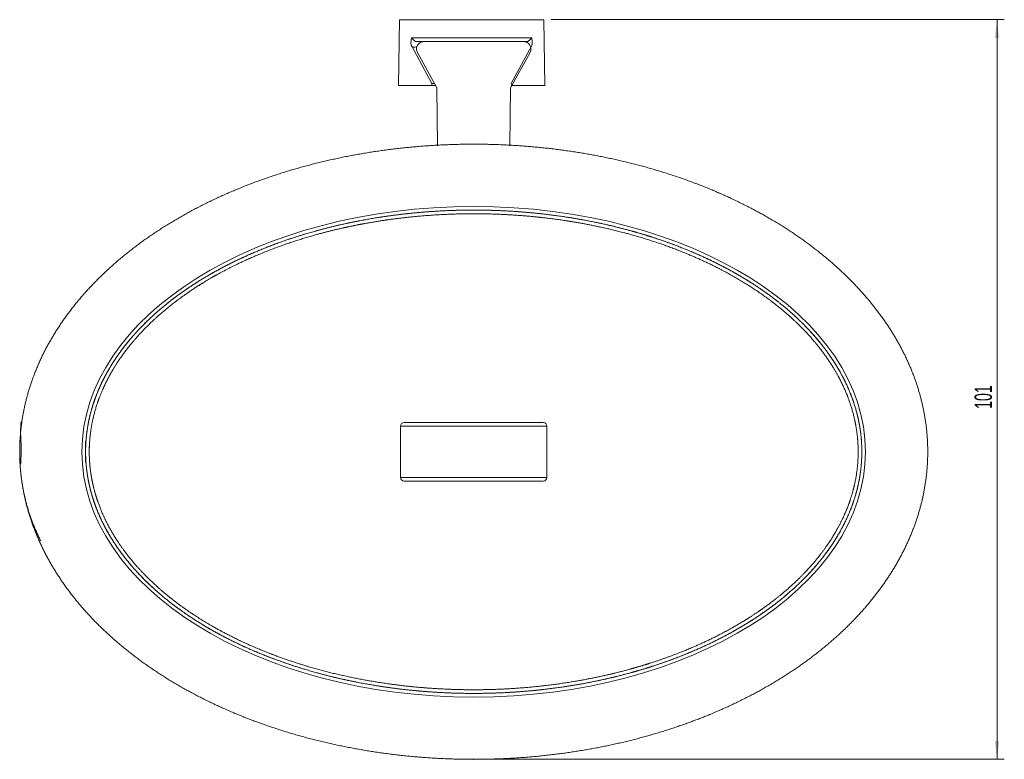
# Model space of a CAD drawing. Header units: millimetres. Extents: x -519 to 215, y -86 to 930.
# Tile 1 of 4: x -519 to -385, y 53 to 154. Entities that reach past the tile are written whole.
import ezdxf

# ---------------------------------------------------------------- set-up
doc = ezdxf.new("R2010")
doc.units = ezdxf.units.MM
doc.header["$PDSIZE"] = -1
doc.styles.add('SLDTEXTSTYLE0', font='TXT', dxfattribs={"width": 0.605})
doc.dimstyles.new('SLDDIMSTYLE0', dxfattribs={"dimtxt": 2.311487, "dimasz": 2.5, "dimexe": 0, "dimexo": 0.0625, "dimgap": 0.577872, "dimtad": 1, "dimtoh": 1, "dimrnd": 1e-09, "dimzin": 12, "dimdsep": 46, "dimtxsty": 'SLDTEXTSTYLE0', "dimsah": 1, "dimcen": 0.09, "dimadec": 0, "dimazin": 0, "dimtfac": 1, "dimtofl": 0, "dimtmove": 0, "dimatfit": 3, "dimfxl": 1, "dimfrac": 2, "dimtolj": 1, "dimtzin": 12, "dimarcsym": 0})

# ---------------------------------------------------------------- blocks, each defined once
blk = doc.blocks.new('*D2')
at = {"color": 7, "linetype": 'Continuous', "lineweight": 0}
for p, q in [((-446.85, 153.87), (-384.95, 153.87)), ((-385.95, 52.87), (-385.95, 153.87)), ((-456.41, 52.87), (-384.95, 52.87))]:
    blk.add_line(p, q, dxfattribs=at)
for points in [[(-385.95, 153.87), (-386.26, 151.37), (-385.64, 151.37)], [(-385.95, 52.87), (-385.64, 55.37), (-386.26, 55.37)]]:
    blk.add_solid(points, dxfattribs=at)
at = {"color": 7, "linetype": 'Continuous', "lineweight": 0, "insert": (-389.02, 100.72), "char_height": 2.381, "attachment_point": 1, "rotation": 90, "style": 'SLDTEXTSTYLE0'}
blk.add_mtext('101', dxfattribs=at)

msp = doc.modelspace()

# ---------------------------------------------------------------- linework, layer by layer
at = {"color": 7, "linetype": 'Continuous', "lineweight": 15}
for p, q in [((-467.537, 153.866), (-467.694, 144.866)), ((-447.851, 153.866), (-467.537, 153.866)), ((-447.694, 144.866), (-447.851, 153.866)), ((-465.909, 151.366), (-449.479, 151.366)), ((-462.545, 150.866), (-464.218, 150.866)), ((-462.545, 150.866), (-452.27, 150.866)), ((-450.597, 150.866), (-452.27, 150.866)), ((-465.872, 150.269), (-463.117, 145.166)), ((-465.095, 149.385), (-462.451, 144.566)), ((-467.694, 144.866), (-463.119, 144.866)), ((-463.119, 144.866), (-463.117, 145.166)), ((-463.119, 144.866), (-462.616, 144.866)), ((-463.117, 145.166), (-462.78, 145.166)), ((-462.334, 136.647), (-462.451, 144.566)), ((-452.363, 144.566), (-452.481, 136.647)), ((-452.269, 144.866), (-447.694, 144.866)), ((-467.407, 98.366), (-467.407, 91.366)), ((-447.407, 98.366), (-447.407, 91.366))]:
    msp.add_line(p, q, dxfattribs=at)
at = {"color": 142, "linetype": 'Continuous', "lineweight": 0, "true_color": 0x0080c0}
for p, q in [((-464.218, 150.866), (-465.343, 150.866)), ((-450.045, 150.866), (-450.597, 150.866)), ((-452.363, 144.566), (-449.72, 149.385)), ((-452.272, 145.166), (-449.516, 150.269)), ((-452.272, 145.166), (-452.269, 144.866))]:
    msp.add_line(p, q, dxfattribs=at)
at = {"color": 142, "linetype": 'Continuous', "lineweight": 0, "true_color": 0x0080c0, "flags": 128}
msp.add_lwpolyline([(-465.134, 150.143), (-465.159, 150.143), (-465.26, 150.14), (-465.46, 150.136), (-465.783, 150.129)], dxfattribs=at)
at = {"color": 7, "linetype": 'Continuous', "lineweight": 15}
for centre, start, end in [((-466.907, 98.366), 90, 180), ((-447.907, 98.366), 0, 90)]:
    msp.add_arc(centre, 0.5, start, end, dxfattribs=at)
at = {"color": 142, "linetype": 'Continuous', "lineweight": 0, "true_color": 0x0080c0}
for centre, start, end in [((-466.907, 91.366), 180, 270), ((-447.907, 91.366), 270, 0)]:
    msp.add_arc(centre, 0.5, start, end, dxfattribs=at)
at = {"color": 7, "linetype": 'Continuous', "lineweight": 15}
msp.add_ellipse((-457.407, 94.866), major_axis=(-53.5, 0), ratio=0.6261682, dxfattribs=at)
at = {"color": 142, "linetype": 'Continuous', "lineweight": 0, "true_color": 0x0080c0}
for points, knots in [([(-465.872, 150.269), (-465.961, 150.435), (-465.984, 150.626), (-465.974, 150.997), (-465.942, 151.183), (-465.909, 151.366)], [0, 0, 0, 0, 0.5, 0.5, 1, 1, 1, 1]), ([(-465.909, 151.366), (-465.787, 151.253), (-465.665, 151.142), (-465.503, 150.997), (-465.452, 150.954), (-465.375, 150.888), (-465.347, 150.866), (-465.343, 150.866)], [0, 0, 0, 0, 0.5, 0.5, 0.75, 0.75, 1, 1, 1, 1]), ([(-449.72, 149.385), (-449.678, 149.462), (-449.646, 149.542), (-449.605, 149.709), (-449.595, 149.796), (-449.599, 150.054), (-449.647, 150.226), (-449.824, 150.525), (-449.952, 150.649), (-450.25, 150.82), (-450.422, 150.866), (-450.597, 150.866)], [0, 0, 0, 0, 0.125, 0.125, 0.25, 0.25, 0.5, 0.5, 0.75, 0.75, 1, 1, 1, 1]), ([(-450.045, 150.866), (-450.041, 150.866), (-450.013, 150.888), (-449.936, 150.953), (-449.886, 150.997), (-449.724, 151.142), (-449.601, 151.253), (-449.479, 151.366)], [0, 0, 0, 0, 0.25, 0.25, 0.5, 0.5, 1, 1, 1, 1]), ([(-449.516, 150.269), (-449.427, 150.435), (-449.404, 150.626), (-449.414, 150.997), (-449.447, 151.183), (-449.479, 151.366)], [0, 0, 0, 0, 0.5, 0.5, 1, 1, 1, 1]), ([(-465.783, 150.129), (-465.785, 150.129), (-465.794, 150.141), (-465.825, 150.189), (-465.846, 150.225), (-465.872, 150.269)], [0, 0, 0, 0, 0.5, 0.5, 1, 1, 1, 1]), ([(-510.407, 96.316), (-510.407, 94.141), (-510.369, 93.418), (-510.216, 91.976), (-510.103, 91.265), (-509.659, 89.162), (-509.224, 87.798), (-508.522, 86.136), (-508.373, 85.806), (-508.063, 85.154), (-507.901, 84.833), (-507.397, 83.882), (-507.035, 83.265), (-505.883, 81.462), (-505.023, 80.321), (-503.614, 78.691), (-503.123, 78.159), (-502.116, 77.134), (-501.599, 76.639), (-500.011, 75.202), (-498.903, 74.307), (-496.606, 72.628), (-495.415, 71.843), (-492.961, 70.369), (-491.693, 69.681), (-487.853, 67.777), (-485.222, 66.711), (-479.845, 64.909), (-477.1, 64.173), (-472.903, 63.294), (-471.49, 63.039), (-468.671, 62.607), (-467.261, 62.429), (-463.03, 62.004), (-460.206, 61.865), (-454.555, 61.867), (-451.726, 62.007), (-447.481, 62.438), (-446.064, 62.618), (-443.232, 63.055), (-441.828, 63.311), (-437.649, 64.19), (-434.909, 64.926), (-429.532, 66.734), (-426.895, 67.805), (-421.749, 70.366), (-419.296, 71.827), (-415.847, 74.357), (-414.736, 75.258), (-413.139, 76.711), (-412.621, 77.21), (-411.62, 78.234), (-411.137, 78.76), (-409.743, 80.383), (-408.887, 81.524), (-407.734, 83.34), (-407.37, 83.967), (-406.7, 85.241), (-406.394, 85.889), (-405.567, 87.866), (-405.136, 89.228), (-404.697, 91.348), (-404.586, 92.065), (-404.44, 93.5), (-404.405, 94.222), (-404.413, 96.393), (-404.571, 97.813), (-405.016, 99.905), (-405.2, 100.596), (-405.636, 101.966), (-405.89, 102.646), (-406.733, 104.631), (-407.409, 105.891), (-408.57, 107.703), (-408.983, 108.294), (-409.85, 109.446), (-410.302, 110.003), (-411.706, 111.623), (-412.707, 112.635), (-414.82, 114.544), (-415.931, 115.441), (-417.671, 116.71), (-418.263, 117.121), (-419.458, 117.909), (-420.063, 118.288), (-421.896, 119.386), (-423.144, 120.063), (-426.958, 121.952), (-429.591, 123.021), (-432.979, 124.156), (-433.662, 124.373), (-435.033, 124.785), (-435.72, 124.98), (-437.785, 125.535), (-439.167, 125.863), (-443.328, 126.732), (-446.122, 127.158), (-451.747, 127.725), (-454.579, 127.867), (-458.853, 127.866), (-460.287, 127.829), (-463.135, 127.685), (-464.553, 127.577), (-468.783, 127.146), (-471.575, 126.717), (-477.097, 125.558), (-479.828, 124.828), (-483.873, 123.473), (-485.214, 122.977), (-487.869, 121.889), (-489.173, 121.301), (-493.005, 119.399), (-495.457, 117.946), (-498.352, 115.827), (-498.923, 115.387), (-500.035, 114.483), (-500.578, 114.018), (-502.162, 112.581), (-503.161, 111.567), (-504.559, 109.947), (-505.008, 109.391), (-505.868, 108.242), (-506.281, 107.648), (-507.44, 105.83), (-508.111, 104.57), (-508.944, 102.596), (-509.193, 101.924), (-509.519, 100.893), (-509.62, 100.545), (-509.803, 99.847), (-509.886, 99.497), (-510.255, 97.74), (-510.407, 96.316), (-510.407, 94.141)], [-0.015625, -0.015625, 0, 0, 0.0078125, 0.0078125, 0.015625, 0.015625, 0.03125, 0.03125, 0.0351562, 0.0351562, 0.0390625, 0.0390625, 0.046875, 0.046875, 0.0625, 0.0625, 0.0703125, 0.0703125, 0.078125, 0.078125, 0.09375, 0.09375, 0.109375, 0.109375, 0.125, 0.125, 0.15625, 0.15625, 0.1875, 0.1875, 0.203125, 0.203125, 0.21875, 0.21875, 0.25, 0.25, 0.28125, 0.28125, 0.296875, 0.296875, 0.3125, 0.3125, 0.34375, 0.34375, 0.375, 0.375, 0.40625, 0.40625, 0.421875, 0.421875, 0.4296875, 0.4296875, 0.4375, 0.4375, 0.453125, 0.453125, 0.4609375, 0.4609375, 0.46875, 0.46875, 0.484375, 0.484375, 0.4921875, 0.4921875, 0.5, 0.5, 0.515625, 0.515625, 0.5234375, 0.5234375, 0.53125, 0.53125, 0.546875, 0.546875, 0.5546875, 0.5546875, 0.5625, 0.5625, 0.578125, 0.578125, 0.59375, 0.59375, 0.6015625, 0.6015625, 0.609375, 0.609375, 0.625, 0.625, 0.65625, 0.65625, 0.6640625, 0.6640625, 0.671875, 0.671875, 0.6875, 0.6875, 0.71875, 0.71875, 0.75, 0.75, 0.765625, 0.765625, 0.78125, 0.78125, 0.8125, 0.8125, 0.84375, 0.84375, 0.859375, 0.859375, 0.875, 0.875, 0.90625, 0.90625, 0.9140625, 0.9140625, 0.921875, 0.921875, 0.9375, 0.9375, 0.9453125, 0.9453125, 0.953125, 0.953125, 0.96875, 0.96875, 0.9765625, 0.9765625, 0.9804688, 0.9804688, 0.984375, 0.984375, 1, 1, 1.0078125, 1.0078125])]:
    msp.add_open_spline(points, degree=3, knots=knots, dxfattribs=at)
at = {"color": 7, "linetype": 'Continuous', "lineweight": 15}
for points, knots in [([(-464.218, 150.866), (-464.305, 150.866), (-464.39, 150.855), (-464.557, 150.811), (-464.638, 150.777), (-464.862, 150.65), (-464.99, 150.525), (-465.167, 150.226), (-465.215, 150.055), (-465.221, 149.711), (-465.179, 149.538), (-465.095, 149.385)], [0, 0, 0, 0, 0.125, 0.125, 0.25, 0.25, 0.5, 0.5, 0.75, 0.75, 1, 1, 1, 1]), ([(-519.205, 99.012), (-519.508, 94.866), (-519.205, 90.719), (-518.301, 86.616), (-516.807, 82.596), (-514.739, 78.701), (-512.119, 74.966), (-508.975, 71.427), (-505.336, 68.117), (-501.24, 65.067), (-496.724, 62.304), (-491.833, 59.854), (-486.613, 57.741), (-481.114, 55.985), (-475.389, 54.601), (-469.491, 53.603), (-463.478, 53), (-457.407, 52.799), (-451.336, 53), (-445.323, 53.603), (-439.426, 54.601), (-433.7, 55.985), (-428.201, 57.741), (-422.981, 59.854), (-418.09, 62.304), (-413.575, 65.067), (-409.478, 68.117), (-405.84, 71.427), (-402.695, 74.966), (-400.075, 78.701), (-398.007, 82.596), (-396.513, 86.616), (-395.609, 90.719), (-395.307, 94.866), (-395.609, 99.012), (-396.513, 103.116), (-398.007, 107.136), (-400.075, 111.031), (-402.695, 114.766), (-405.84, 118.305), (-409.478, 121.615), (-413.575, 124.665), (-418.09, 127.428), (-422.981, 129.877), (-428.201, 131.99), (-433.7, 133.747), (-439.426, 135.131), (-445.323, 136.129), (-451.336, 136.732), (-457.407, 136.933), (-463.478, 136.732), (-469.491, 136.129), (-475.389, 135.131), (-481.114, 133.747), (-486.613, 131.99), (-491.833, 129.877), (-496.724, 127.428), (-501.24, 124.665), (-505.336, 121.615), (-508.975, 118.305), (-512.119, 114.766), (-514.739, 111.031), (-516.807, 107.136), (-518.301, 103.116), (-519.205, 99.012), (-519.508, 94.866), (-519.205, 90.719)], [-0.0381163, -0.0251841, -0.0125221, 0, 0.0125221, 0.0251841, 0.0381163, 0.0514311, 0.0652173, 0.0795382, 0.0944305, 0.1099065, 0.1259557, 0.1425479, 0.1596358, 0.1771579, 0.1950409, 0.2132024, 0.2315533, 0.25, 0.2684467, 0.2867976, 0.3049591, 0.3228421, 0.3403642, 0.3574521, 0.3740443, 0.3900935, 0.4055695, 0.4204618, 0.4347827, 0.4485689, 0.4618837, 0.4748159, 0.4874779, 0.5, 0.5125221, 0.5251841, 0.5381163, 0.5514311, 0.5652173, 0.5795382, 0.5944305, 0.6099065, 0.6259557, 0.6425479, 0.6596358, 0.6771579, 0.6950409, 0.7132024, 0.7315533, 0.75, 0.7684467, 0.7867976, 0.8049591, 0.8228421, 0.8403642, 0.8574521, 0.8740443, 0.8900935, 0.9055695, 0.9204618, 0.9347827, 0.9485689, 0.9618837, 0.9748159, 0.9874779, 1, 1.0125221, 1.0251841, 1.0381163]), ([(-510.407, 93.416), (-510.407, 95.591), (-510.369, 96.314), (-510.216, 97.756), (-510.103, 98.466), (-509.659, 100.57), (-509.224, 101.934), (-508.522, 103.595), (-508.373, 103.926), (-508.063, 104.578), (-507.901, 104.899), (-507.397, 105.85), (-507.035, 106.466), (-505.883, 108.27), (-505.023, 109.411), (-503.614, 111.041), (-503.123, 111.573), (-502.116, 112.598), (-501.599, 113.093), (-500.011, 114.53), (-498.903, 115.424), (-496.606, 117.104), (-495.415, 117.889), (-492.961, 119.362), (-491.693, 120.051), (-487.853, 121.955), (-485.222, 123.02), (-479.845, 124.823), (-477.1, 125.559), (-472.903, 126.437), (-471.49, 126.692), (-468.671, 127.125), (-467.261, 127.303), (-463.03, 127.728), (-460.206, 127.867), (-454.555, 127.865), (-451.726, 127.724), (-447.481, 127.294), (-446.064, 127.114), (-443.232, 126.677), (-441.828, 126.421), (-437.649, 125.542), (-434.909, 124.806), (-429.532, 122.997), (-426.895, 121.926), (-421.749, 119.366), (-419.296, 117.905), (-415.847, 115.375), (-414.736, 114.474), (-413.139, 113.021), (-412.621, 112.522), (-411.62, 111.497), (-411.137, 110.971), (-409.743, 109.349), (-408.887, 108.208), (-407.734, 106.391), (-407.37, 105.765), (-406.7, 104.491), (-406.394, 103.843), (-405.567, 101.866), (-405.136, 100.503), (-404.697, 98.384), (-404.586, 97.667), (-404.44, 96.232), (-404.405, 95.51), (-404.413, 93.339), (-404.571, 91.919), (-405.016, 89.827), (-405.2, 89.136), (-405.636, 87.766), (-405.89, 87.086), (-406.733, 85.101), (-407.409, 83.84), (-408.57, 82.029), (-408.983, 81.437), (-409.85, 80.285), (-410.302, 79.729), (-411.706, 78.109), (-412.707, 77.097), (-414.82, 75.188), (-415.931, 74.291), (-417.671, 73.021), (-418.263, 72.611), (-419.458, 71.823), (-420.063, 71.443), (-421.896, 70.346), (-423.144, 69.669), (-426.958, 67.78), (-429.591, 66.711), (-432.979, 65.576), (-433.662, 65.359), (-435.033, 64.947), (-435.72, 64.751), (-437.785, 64.197), (-439.167, 63.868), (-443.328, 62.999), (-446.122, 62.574), (-451.747, 62.007), (-454.579, 61.865), (-458.853, 61.866), (-460.287, 61.903), (-463.135, 62.047), (-464.553, 62.155), (-468.783, 62.586), (-471.575, 63.015), (-477.097, 64.174), (-479.828, 64.904), (-483.873, 66.259), (-485.214, 66.755), (-487.869, 67.843), (-489.173, 68.43), (-493.005, 70.333), (-495.457, 71.786), (-498.352, 73.905), (-498.923, 74.344), (-500.035, 75.248), (-500.578, 75.714), (-502.162, 77.151), (-503.161, 78.165), (-504.559, 79.785), (-505.008, 80.341), (-505.868, 81.489), (-506.281, 82.084), (-507.44, 83.902), (-508.111, 85.162), (-508.944, 87.136), (-509.193, 87.808), (-509.519, 88.839), (-509.62, 89.187), (-509.803, 89.885), (-509.886, 90.235), (-510.255, 91.992), (-510.407, 93.416), (-510.407, 95.591)], [-0.015625, -0.015625, 0, 0, 0.0078125, 0.0078125, 0.015625, 0.015625, 0.03125, 0.03125, 0.0351562, 0.0351562, 0.0390625, 0.0390625, 0.046875, 0.046875, 0.0625, 0.0625, 0.0703125, 0.0703125, 0.078125, 0.078125, 0.09375, 0.09375, 0.109375, 0.109375, 0.125, 0.125, 0.15625, 0.15625, 0.1875, 0.1875, 0.203125, 0.203125, 0.21875, 0.21875, 0.25, 0.25, 0.28125, 0.28125, 0.296875, 0.296875, 0.3125, 0.3125, 0.34375, 0.34375, 0.375, 0.375, 0.40625, 0.40625, 0.421875, 0.421875, 0.4296875, 0.4296875, 0.4375, 0.4375, 0.453125, 0.453125, 0.4609375, 0.4609375, 0.46875, 0.46875, 0.484375, 0.484375, 0.4921875, 0.4921875, 0.5, 0.5, 0.515625, 0.515625, 0.5234375, 0.5234375, 0.53125, 0.53125, 0.546875, 0.546875, 0.5546875, 0.5546875, 0.5625, 0.5625, 0.578125, 0.578125, 0.59375, 0.59375, 0.6015625, 0.6015625, 0.609375, 0.609375, 0.625, 0.625, 0.65625, 0.65625, 0.6640625, 0.6640625, 0.671875, 0.671875, 0.6875, 0.6875, 0.71875, 0.71875, 0.75, 0.75, 0.765625, 0.765625, 0.78125, 0.78125, 0.8125, 0.8125, 0.84375, 0.84375, 0.859375, 0.859375, 0.875, 0.875, 0.90625, 0.90625, 0.9140625, 0.9140625, 0.921875, 0.921875, 0.9375, 0.9375, 0.9453125, 0.9453125, 0.953125, 0.953125, 0.96875, 0.96875, 0.9765625, 0.9765625, 0.9804688, 0.9804688, 0.984375, 0.984375, 1, 1, 1.0078125, 1.0078125]), ([(-509.907, 95.582), (-509.907, 93.434), (-509.755, 92.025), (-509.385, 90.288), (-509.302, 89.943), (-509.119, 89.253), (-509.018, 88.909), (-508.692, 87.892), (-508.444, 87.23), (-507.615, 85.287), (-506.948, 84.05), (-505.801, 82.268), (-505.394, 81.685), (-504.535, 80.549), (-504.087, 79.999), (-502.694, 78.399), (-501.7, 77.399), (-500.125, 75.982), (-499.586, 75.524), (-498.481, 74.634), (-497.915, 74.202), (-495.046, 72.119), (-492.618, 70.691), (-488.824, 68.82), (-487.534, 68.243), (-484.905, 67.173), (-483.58, 66.686), (-479.581, 65.353), (-476.88, 64.636), (-471.419, 63.497), (-468.659, 63.075), (-464.477, 62.651), (-463.076, 62.544), (-460.26, 62.402), (-458.843, 62.366), (-454.617, 62.365), (-451.818, 62.504), (-446.257, 63.061), (-443.495, 63.479), (-439.381, 64.333), (-438.014, 64.655), (-435.973, 65.2), (-435.293, 65.392), (-433.938, 65.797), (-433.261, 66.011), (-429.909, 67.126), (-427.303, 68.176), (-423.528, 70.032), (-422.292, 70.698), (-420.477, 71.776), (-419.878, 72.149), (-418.694, 72.923), (-418.108, 73.326), (-416.382, 74.574), (-415.279, 75.457), (-413.181, 77.335), (-412.186, 78.33), (-410.791, 79.923), (-410.341, 80.471), (-409.479, 81.604), (-409.067, 82.188), (-407.909, 83.973), (-407.235, 85.216), (-406.392, 87.174), (-406.139, 87.845), (-405.702, 89.198), (-405.518, 89.881), (-405.071, 91.949), (-404.913, 93.352), (-404.904, 95.498), (-404.94, 96.212), (-405.085, 97.631), (-405.196, 98.339), (-405.636, 100.433), (-406.066, 101.778), (-406.892, 103.73), (-407.198, 104.369), (-407.866, 105.627), (-408.229, 106.244), (-409.377, 108.033), (-410.229, 109.157), (-411.615, 110.754), (-412.095, 111.272), (-413.09, 112.281), (-413.605, 112.773), (-415.189, 114.201), (-416.291, 115.087), (-418.57, 116.745), (-419.748, 117.518), (-422.169, 118.966), (-423.415, 119.641), (-427.234, 121.527), (-429.843, 122.58), (-435.161, 124.357), (-437.871, 125.081), (-442.003, 125.946), (-443.392, 126.197), (-446.192, 126.627), (-447.592, 126.804), (-451.789, 127.227), (-454.585, 127.365), (-460.172, 127.367), (-462.963, 127.23), (-467.146, 126.813), (-468.54, 126.638), (-470.63, 126.319), (-471.326, 126.204), (-472.719, 125.953), (-473.415, 125.818), (-476.874, 125.099), (-479.59, 124.375), (-484.908, 122.604), (-487.511, 121.556), (-490.678, 119.998), (-491.307, 119.674), (-492.556, 118.999), (-493.174, 118.648), (-494.999, 117.561), (-496.179, 116.789), (-498.457, 115.138), (-499.555, 114.259), (-501.131, 112.846), (-501.645, 112.359), (-502.645, 111.351), (-503.133, 110.827), (-504.534, 109.222), (-505.39, 108.098), (-506.539, 106.321), (-506.899, 105.713), (-507.57, 104.464), (-507.881, 103.819), (-508.723, 101.85), (-509.158, 100.503), (-509.603, 98.425), (-509.716, 97.723), (-509.869, 96.298), (-509.907, 95.582), (-509.907, 93.434)], [-0.0078125, -0.0078125, 0, 0, 0.015625, 0.015625, 0.0195312, 0.0195312, 0.0234375, 0.0234375, 0.03125, 0.03125, 0.046875, 0.046875, 0.0546875, 0.0546875, 0.0625, 0.0625, 0.078125, 0.078125, 0.0859375, 0.0859375, 0.09375, 0.09375, 0.125, 0.125, 0.140625, 0.140625, 0.15625, 0.15625, 0.1875, 0.1875, 0.21875, 0.21875, 0.234375, 0.234375, 0.25, 0.25, 0.28125, 0.28125, 0.3125, 0.3125, 0.328125, 0.328125, 0.3359375, 0.3359375, 0.34375, 0.34375, 0.375, 0.375, 0.390625, 0.390625, 0.3984375, 0.3984375, 0.40625, 0.40625, 0.421875, 0.421875, 0.4375, 0.4375, 0.4453125, 0.4453125, 0.453125, 0.453125, 0.46875, 0.46875, 0.4765625, 0.4765625, 0.484375, 0.484375, 0.5, 0.5, 0.5078125, 0.5078125, 0.515625, 0.515625, 0.53125, 0.53125, 0.5390625, 0.5390625, 0.546875, 0.546875, 0.5625, 0.5625, 0.5703125, 0.5703125, 0.578125, 0.578125, 0.59375, 0.59375, 0.609375, 0.609375, 0.625, 0.625, 0.65625, 0.65625, 0.6875, 0.6875, 0.703125, 0.703125, 0.71875, 0.71875, 0.75, 0.75, 0.78125, 0.78125, 0.796875, 0.796875, 0.8046875, 0.8046875, 0.8125, 0.8125, 0.84375, 0.84375, 0.875, 0.875, 0.8828125, 0.8828125, 0.890625, 0.890625, 0.90625, 0.90625, 0.921875, 0.921875, 0.9296875, 0.9296875, 0.9375, 0.9375, 0.953125, 0.953125, 0.9609375, 0.9609375, 0.96875, 0.96875, 0.984375, 0.984375, 0.9921875, 0.9921875, 1, 1, 1.015625, 1.015625]), ([(-447.407, 98.366), (-447.407, 98.366), (-447.568, 98.366), (-448.074, 98.366), (-448.289, 98.366), (-448.814, 98.366), (-449.124, 98.366), (-449.676, 98.366), (-449.874, 98.366), (-450.305, 98.366), (-450.538, 98.366), (-451.287, 98.366), (-451.85, 98.366), (-452.834, 98.366), (-453.187, 98.366), (-453.928, 98.366), (-454.319, 98.366), (-454.941, 98.366), (-455.156, 98.366), (-455.591, 98.366), (-455.811, 98.366), (-456.257, 98.366), (-456.483, 98.366), (-456.942, 98.366), (-457.176, 98.366), (-457.866, 98.366), (-458.32, 98.366), (-458.99, 98.366), (-459.214, 98.366), (-459.649, 98.366), (-459.861, 98.366), (-460.481, 98.366), (-460.876, 98.366), (-461.624, 98.366), (-461.971, 98.366), (-462.946, 98.366), (-463.511, 98.366), (-464.515, 98.366), (-464.942, 98.366), (-465.684, 98.366), (-465.998, 98.366), (-466.526, 98.366), (-466.74, 98.366), (-467.246, 98.366), (-467.407, 98.366), (-467.407, 98.366)], [0, 0, 0, 0, 0.125, 0.125, 0.1875, 0.1875, 0.25, 0.25, 0.28125, 0.28125, 0.3125, 0.3125, 0.375, 0.375, 0.40625, 0.40625, 0.4375, 0.4375, 0.453125, 0.453125, 0.46875, 0.46875, 0.484375, 0.484375, 0.5, 0.5, 0.53125, 0.53125, 0.546875, 0.546875, 0.5625, 0.5625, 0.59375, 0.59375, 0.625, 0.625, 0.6875, 0.6875, 0.75, 0.75, 0.8125, 0.8125, 0.875, 0.875, 1, 1, 1, 1]), ([(-466.907, 98.866), (-466.907, 98.866), (-466.755, 98.866), (-466.284, 98.866), (-466.086, 98.866), (-465.719, 98.866), (-465.584, 98.866), (-465.289, 98.866), (-465.127, 98.866), (-464.604, 98.866), (-464.204, 98.866), (-463.497, 98.866), (-463.245, 98.866), (-462.707, 98.866), (-462.421, 98.866), (-461.809, 98.866), (-461.482, 98.866), (-460.953, 98.866), (-460.769, 98.866), (-460.394, 98.866), (-460.201, 98.866), (-459.807, 98.866), (-459.605, 98.866), (-459.189, 98.866), (-458.974, 98.866), (-458.328, 98.866), (-457.89, 98.866), (-457.223, 98.866), (-456.997, 98.866), (-456.554, 98.866), (-456.335, 98.866), (-455.905, 98.866), (-455.692, 98.866), (-455.274, 98.866), (-455.067, 98.866), (-454.471, 98.866), (-454.097, 98.866), (-453.389, 98.866), (-453.053, 98.866), (-452.119, 98.866), (-451.585, 98.866), (-450.874, 98.866), (-450.653, 98.866), (-450.246, 98.866), (-450.058, 98.866), (-449.535, 98.866), (-449.241, 98.866), (-448.744, 98.866), (-448.54, 98.866), (-448.06, 98.866), (-447.907, 98.866), (-447.907, 98.866)], [0, 0, 0, 0, 0.125, 0.125, 0.1875, 0.1875, 0.21875, 0.21875, 0.25, 0.25, 0.3125, 0.3125, 0.34375, 0.34375, 0.375, 0.375, 0.40625, 0.40625, 0.421875, 0.421875, 0.4375, 0.4375, 0.453125, 0.453125, 0.46875, 0.46875, 0.5, 0.5, 0.515625, 0.515625, 0.53125, 0.53125, 0.546875, 0.546875, 0.5625, 0.5625, 0.59375, 0.59375, 0.625, 0.625, 0.6875, 0.6875, 0.71875, 0.71875, 0.75, 0.75, 0.8125, 0.8125, 0.875, 0.875, 1, 1, 1, 1]), ([(-467.407, 91.366), (-467.407, 91.366), (-467.246, 91.366), (-466.748, 91.366), (-466.539, 91.366), (-466.15, 91.366), (-466.007, 91.366), (-465.694, 91.366), (-465.523, 91.366), (-464.97, 91.366), (-464.545, 91.366), (-463.547, 91.366), (-462.983, 91.366), (-462.013, 91.366), (-461.668, 91.366), (-460.923, 91.366), (-460.528, 91.366), (-459.91, 91.366), (-459.698, 91.366), (-459.264, 91.366), (-459.041, 91.366), (-458.37, 91.366), (-457.916, 91.366), (-457.225, 91.366), (-456.992, 91.366), (-456.531, 91.366), (-456.304, 91.366), (-455.856, 91.366), (-455.636, 91.366), (-455.2, 91.366), (-454.984, 91.366), (-454.358, 91.366), (-453.966, 91.366), (-453.22, 91.366), (-452.866, 91.366), (-451.877, 91.366), (-451.31, 91.366), (-450.557, 91.366), (-450.323, 91.366), (-449.89, 91.366), (-449.69, 91.366), (-449.136, 91.366), (-448.824, 91.366), (-448.297, 91.366), (-448.081, 91.366), (-447.74, 91.366), (-447.615, 91.366), (-447.448, 91.366), (-447.407, 91.366), (-447.407, 91.366)], [0, 0, 0, 0, 0.125, 0.125, 0.1875, 0.1875, 0.21875, 0.21875, 0.25, 0.25, 0.3125, 0.3125, 0.375, 0.375, 0.40625, 0.40625, 0.4375, 0.4375, 0.453125, 0.453125, 0.46875, 0.46875, 0.5, 0.5, 0.515625, 0.515625, 0.53125, 0.53125, 0.546875, 0.546875, 0.5625, 0.5625, 0.59375, 0.59375, 0.625, 0.625, 0.6875, 0.6875, 0.71875, 0.71875, 0.75, 0.75, 0.8125, 0.8125, 0.875, 0.875, 0.9375, 0.9375, 1, 1, 1, 1]), ([(-447.907, 90.866), (-447.907, 90.866), (-448.06, 90.866), (-448.54, 90.866), (-448.744, 90.866), (-449.241, 90.866), (-449.535, 90.866), (-450.058, 90.866), (-450.246, 90.866), (-450.653, 90.866), (-450.874, 90.866), (-451.585, 90.866), (-452.119, 90.866), (-453.053, 90.866), (-453.389, 90.866), (-454.097, 90.866), (-454.471, 90.866), (-455.067, 90.866), (-455.274, 90.866), (-455.692, 90.866), (-455.905, 90.866), (-456.335, 90.866), (-456.554, 90.866), (-456.997, 90.866), (-457.223, 90.866), (-457.89, 90.866), (-458.328, 90.866), (-458.974, 90.866), (-459.189, 90.866), (-459.605, 90.866), (-459.807, 90.866), (-460.201, 90.866), (-460.394, 90.866), (-460.769, 90.866), (-460.953, 90.866), (-461.482, 90.866), (-461.809, 90.866), (-462.421, 90.866), (-462.707, 90.866), (-463.245, 90.866), (-463.497, 90.866), (-464.204, 90.866), (-464.604, 90.866), (-465.127, 90.866), (-465.289, 90.866), (-465.584, 90.866), (-465.719, 90.866), (-466.086, 90.866), (-466.284, 90.866), (-466.755, 90.866), (-466.907, 90.866), (-466.907, 90.866)], [0, 0, 0, 0, 0.125, 0.125, 0.1875, 0.1875, 0.25, 0.25, 0.28125, 0.28125, 0.3125, 0.3125, 0.375, 0.375, 0.40625, 0.40625, 0.4375, 0.4375, 0.453125, 0.453125, 0.46875, 0.46875, 0.484375, 0.484375, 0.5, 0.5, 0.53125, 0.53125, 0.546875, 0.546875, 0.5625, 0.5625, 0.578125, 0.578125, 0.59375, 0.59375, 0.625, 0.625, 0.65625, 0.65625, 0.6875, 0.6875, 0.75, 0.75, 0.78125, 0.78125, 0.8125, 0.8125, 0.875, 0.875, 1, 1, 1, 1])]:
    msp.add_open_spline(points, degree=3, knots=knots, dxfattribs=at)
at = {"color": 7, "linetype": 'Continuous', "lineweight": 0}
msp.add_point((-457.407, 52.866), dxfattribs=at)

# ---------------------------------------------------------------- dimensions: what is measured, and where the dimension line sits
dim = msp.add_linear_dim(base=(-385.952, 153.866), p1=(-457.407, 52.866), p2=(-447.851, 153.866), angle=90, dimstyle='SLDDIMSTYLE0', dxfattribs=at)
dim.commit()
dim.dimension.update_dxf_attribs({"geometry": '*D2', "text_midpoint": (-385.952, 103.366), "dimtype": 160})

doc.saveas('drawing.dxf')
